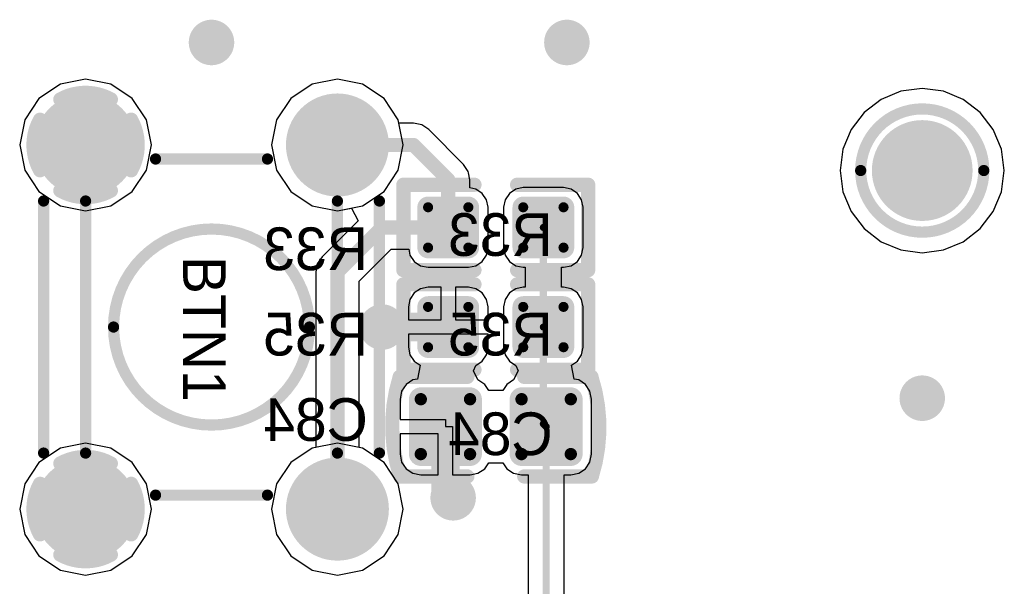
# Model space of a CAD drawing. Header units: millimetres. Extents: x 1.4 to 10.4, y 0 to 10.9.
# Tile 36 of 177: x 3.365 to 4.058, y 4.193 to 4.591. Entities that reach past the tile are written whole.
import ezdxf

# ---------------------------------------------------------------- set-up
doc = ezdxf.new("R2010")
doc.units = ezdxf.units.MM
doc.header["$MEASUREMENT"] = 0
for name, color, linetype in [('BottomLayer', 5, 'Continuous'), ('BottomOverlay', 54, 'Continuous'), ('BottomPaste', 16, 'Continuous'), ('BottomSolder', 6, 'Continuous'), ('DrillDrawing', 1, 'Continuous'), ('DrillGuide', 244, 'Continuous'), ('InternalPlane1', 76, 'Continuous'), ('InternalPlane2', 16, 'Continuous'), ('Mechanical31', 56, 'Continuous'), ('Mechanical32', 56, 'Continuous'), ('MultiLayer', 9, 'Continuous'), ('TopLayer', 1, 'Continuous'), ('TopOverlay', 2, 'Continuous'), ('TopSolder', 216, 'Continuous')]:
    doc.layers.add(name, color=color, linetype=linetype)

msp = doc.modelspace()

# ---------------------------------------------------------------- linework, layer by layer
at = {"layer": 'BottomLayer'}
for p, q in [((3.39368, 4.54578), (3.37864, 4.53573)), ((3.41142, 4.54931), (3.39368, 4.54578)), ((3.42916, 4.54578), (3.41142, 4.54931)), ((3.4442, 4.53573), (3.42916, 4.54578)), ((3.57084, 4.54578), (3.5558, 4.53573)), ((3.58858, 4.54931), (3.57084, 4.54578)), ((3.60632, 4.54578), (3.58858, 4.54931)), ((3.62136, 4.53573), (3.60632, 4.54578)), ((3.37864, 4.53573), (3.36859, 4.52069)), ((3.45424, 4.52069), (3.4442, 4.53573)), ((3.5558, 4.53573), (3.54576, 4.52069)), ((3.63141, 4.52069), (3.62136, 4.53573)), ((3.36859, 4.52069), (3.36506, 4.50295)), ((3.45777, 4.50295), (3.45424, 4.52069)), ((3.54576, 4.52069), (3.54223, 4.50295)), ((3.6319, 4.51825), (3.63141, 4.52069)), ((3.64205, 4.51825), (3.6319, 4.51825)), ((3.6479, 4.51708), (3.64205, 4.51825)), ((3.65286, 4.51377), (3.6479, 4.51708)), ((3.67735, 4.48928), (3.65286, 4.51377)), ((3.36506, 4.50295), (3.36859, 4.48521)), ((3.45424, 4.48521), (3.45777, 4.50295)), ((3.54223, 4.50295), (3.54576, 4.48521)), ((3.68067, 4.48432), (3.67735, 4.48928)), ((3.36859, 4.48521), (3.37864, 4.47017)), ((3.4442, 4.47017), (3.45424, 4.48521)), ((3.54576, 4.48521), (3.5558, 4.47017)), ((3.68086, 4.48335), (3.68067, 4.48432)), ((3.68183, 4.47846), (3.68086, 4.48335)), ((3.68183, 4.47276), (3.68183, 4.47846)), ((3.37864, 4.47017), (3.39368, 4.46013)), ((3.42916, 4.46013), (3.4442, 4.47017)), ((3.5558, 4.47017), (3.57084, 4.46013)), ((3.68599, 4.47193), (3.68183, 4.47276)), ((3.69047, 4.46894), (3.68599, 4.47193)), ((3.69347, 4.46446), (3.69047, 4.46894)), ((3.70953, 4.46894), (3.70653, 4.46446)), ((3.71401, 4.47193), (3.70953, 4.46894)), ((3.71929, 4.47298), (3.71401, 4.47193)), ((3.74764, 4.47298), (3.71929, 4.47298)), ((3.75292, 4.47193), (3.74764, 4.47298)), ((3.7574, 4.46894), (3.75292, 4.47193)), ((3.7604, 4.46446), (3.7574, 4.46894)), ((3.69452, 4.45917), (3.69347, 4.46446)), ((3.70653, 4.46446), (3.70548, 4.45917)), ((3.76145, 4.45917), (3.7604, 4.46446)), ((3.39368, 4.46013), (3.41142, 4.4566)), ((3.41142, 4.4566), (3.42916, 4.46013)), ((3.57084, 4.46013), (3.58858, 4.4566)), ((3.58858, 4.4566), (3.59839, 4.45855)), ((3.59839, 4.45855), (3.6031, 4.44973)), ((3.69452, 4.43083), (3.69452, 4.45917)), ((3.70548, 4.45917), (3.70548, 4.43083)), ((3.76145, 4.43083), (3.76145, 4.45917)), ((3.6031, 4.44973), (3.57777, 4.4244)), ((3.60388, 4.40725), (3.62633, 4.42971)), ((3.62633, 4.42971), (3.63878, 4.42971)), ((3.63878, 4.42971), (3.6396, 4.42554)), ((3.69347, 4.42554), (3.69452, 4.43083)), ((3.70548, 4.43083), (3.70653, 4.42554)), ((3.7604, 4.42554), (3.76145, 4.43083)), ((3.57445, 4.41944), (3.57329, 4.41358)), ((3.57777, 4.4244), (3.57445, 4.41944)), ((3.6396, 4.42554), (3.6426, 4.42106)), ((3.6426, 4.42106), (3.64708, 4.41807)), ((3.68599, 4.41807), (3.69047, 4.42106)), ((3.69047, 4.42106), (3.69347, 4.42554)), ((3.70653, 4.42554), (3.70953, 4.42106)), ((3.70953, 4.42106), (3.71401, 4.41807)), ((3.75292, 4.41807), (3.7574, 4.42106)), ((3.7574, 4.42106), (3.7604, 4.42554)), ((3.57329, 4.41358), (3.57329, 4.29036)), ((3.64708, 4.41807), (3.65236, 4.41702)), ((3.65236, 4.41702), (3.68071, 4.41702)), ((3.68071, 4.41702), (3.68599, 4.41807)), ((3.71401, 4.41807), (3.71929, 4.41702)), ((3.71929, 4.41702), (3.72072, 4.41702)), ((3.72072, 4.41702), (3.72072, 4.40298)), ((3.74621, 4.40298), (3.74621, 4.41702)), ((3.74621, 4.41702), (3.74764, 4.41702)), ((3.74764, 4.41702), (3.75292, 4.41807)), ((3.60388, 4.29036), (3.60388, 4.40725)), ((3.6426, 4.39894), (3.6396, 4.39446)), ((3.64708, 4.40193), (3.6426, 4.39894)), ((3.65236, 4.40298), (3.64708, 4.40193)), ((3.66154, 4.40298), (3.65236, 4.40298)), ((3.66154, 4.38), (3.66154, 4.40298)), ((3.68071, 4.40298), (3.67154, 4.40298)), ((3.67154, 4.40298), (3.67154, 4.38)), ((3.68599, 4.40193), (3.68071, 4.40298)), ((3.69047, 4.39894), (3.68599, 4.40193)), ((3.69347, 4.39446), (3.69047, 4.39894)), ((3.70953, 4.39894), (3.70653, 4.39446)), ((3.71401, 4.40193), (3.70953, 4.39894)), ((3.71929, 4.40298), (3.71401, 4.40193)), ((3.72072, 4.40298), (3.71929, 4.40298)), ((3.74764, 4.40298), (3.74621, 4.40298)), ((3.75292, 4.40193), (3.74764, 4.40298)), ((3.7574, 4.39894), (3.75292, 4.40193)), ((3.7604, 4.39446), (3.7574, 4.39894)), ((3.6396, 4.39446), (3.63855, 4.38917)), ((3.69452, 4.38917), (3.69347, 4.39446)), ((3.70653, 4.39446), (3.70548, 4.38917)), ((3.76145, 4.38917), (3.7604, 4.39446)), ((3.63855, 4.38917), (3.63855, 4.38)), ((3.69452, 4.38), (3.69452, 4.38917)), ((3.70548, 4.38917), (3.70548, 4.36083)), ((3.76145, 4.36083), (3.76145, 4.38917)), ((3.63855, 4.38), (3.66154, 4.38)), ((3.67154, 4.38), (3.69452, 4.38)), ((3.69452, 4.37), (3.63855, 4.37)), ((3.63855, 4.37), (3.63855, 4.36083)), ((3.69452, 4.36083), (3.69452, 4.37)), ((3.63855, 4.36083), (3.6396, 4.35554)), ((3.69347, 4.35554), (3.69452, 4.36083)), ((3.70548, 4.36083), (3.70653, 4.35554)), ((3.7604, 4.35554), (3.76145, 4.36083)), ((3.6396, 4.35554), (3.6426, 4.35106)), ((3.6426, 4.35106), (3.64682, 4.34824)), ((3.68599, 4.34807), (3.69047, 4.35106)), ((3.69047, 4.35106), (3.69347, 4.35554)), ((3.70653, 4.35554), (3.70953, 4.35106)), ((3.70953, 4.35106), (3.71401, 4.34807)), ((3.75318, 4.34824), (3.7574, 4.35106)), ((3.7574, 4.35106), (3.7604, 4.35554)), ((3.64682, 4.34824), (3.64487, 4.33843)), ((3.68422, 4.34411), (3.68599, 4.34807)), ((3.68748, 4.33779), (3.68422, 4.34411)), ((3.71578, 4.34411), (3.71252, 4.33779)), ((3.71401, 4.34807), (3.71578, 4.34411)), ((3.75513, 4.33843), (3.75318, 4.34824)), ((3.64165, 4.33779), (3.63691, 4.33462)), ((3.64487, 4.33843), (3.64165, 4.33779)), ((3.69222, 4.33462), (3.68748, 4.33779)), ((3.71252, 4.33779), (3.70778, 4.33462)), ((3.75835, 4.33779), (3.75513, 4.33843)), ((3.76309, 4.33462), (3.75835, 4.33779)), ((3.63374, 4.32988), (3.63263, 4.32429)), ((3.63691, 4.33462), (3.63374, 4.32988)), ((3.695, 4.33047), (3.69222, 4.33462)), ((3.705, 4.33047), (3.695, 4.33047)), ((3.70778, 4.33462), (3.705, 4.33047)), ((3.76626, 4.32988), (3.76309, 4.33462)), ((3.76737, 4.32429), (3.76626, 4.32988)), ((3.63263, 4.32429), (3.63263, 4.31)), ((3.76737, 4.28571), (3.76737, 4.32429)), ((3.63263, 4.31), (3.66457, 4.31)), ((3.66457, 4.31), (3.66457, 4.305)), ((3.66457, 4.305), (3.66957, 4.305)), ((3.66957, 4.305), (3.66957, 4.2711)), ((3.65957, 4.3), (3.63263, 4.3)), ((3.63263, 4.3), (3.63263, 4.28571)), ((3.65957, 4.2711), (3.65957, 4.3)), ((3.39368, 4.28987), (3.37864, 4.27983)), ((3.41142, 4.2934), (3.39368, 4.28987)), ((3.42916, 4.28987), (3.41142, 4.2934)), ((3.4442, 4.27983), (3.42916, 4.28987)), ((3.57084, 4.28987), (3.5558, 4.27983)), ((3.57329, 4.29036), (3.57084, 4.28987)), ((3.60632, 4.28987), (3.60388, 4.29036)), ((3.62136, 4.27983), (3.60632, 4.28987)), ((3.63263, 4.28571), (3.63374, 4.28012)), ((3.76626, 4.28012), (3.76737, 4.28571)), ((3.37864, 4.27983), (3.36859, 4.26479)), ((3.45424, 4.26479), (3.4442, 4.27983)), ((3.5558, 4.27983), (3.54576, 4.26479)), ((3.63141, 4.26479), (3.62136, 4.27983)), ((3.63374, 4.28012), (3.63691, 4.27538)), ((3.63691, 4.27538), (3.64165, 4.27221)), ((3.68748, 4.27221), (3.69222, 4.27538)), ((3.69222, 4.27538), (3.695, 4.27953)), ((3.695, 4.27953), (3.705, 4.27953)), ((3.705, 4.27953), (3.70778, 4.27538)), ((3.70778, 4.27538), (3.71252, 4.27221)), ((3.75835, 4.27221), (3.76309, 4.27538)), ((3.76309, 4.27538), (3.76626, 4.28012)), ((3.64165, 4.27221), (3.64724, 4.2711)), ((3.64724, 4.2711), (3.65957, 4.2711)), ((3.66957, 4.2711), (3.68189, 4.2711)), ((3.68189, 4.2711), (3.68748, 4.27221)), ((3.71252, 4.27221), (3.71811, 4.2711)), ((3.71811, 4.2711), (3.72269, 4.2711)), ((3.72269, 4.2711), (3.72269, 4.13957)), ((3.74818, 4.14485), (3.74818, 4.2711)), ((3.74818, 4.2711), (3.75276, 4.2711)), ((3.75276, 4.2711), (3.75835, 4.27221)), ((3.36859, 4.26479), (3.36506, 4.24705)), ((3.45777, 4.24705), (3.45424, 4.26479)), ((3.54576, 4.26479), (3.54223, 4.24705)), ((3.63494, 4.24705), (3.63141, 4.26479)), ((3.36506, 4.24705), (3.36859, 4.22931)), ((3.45424, 4.22931), (3.45777, 4.24705)), ((3.54223, 4.24705), (3.54576, 4.22931)), ((3.63141, 4.22931), (3.63494, 4.24705)), ((3.36859, 4.22931), (3.37864, 4.21427)), ((3.4442, 4.21427), (3.45424, 4.22931)), ((3.54576, 4.22931), (3.5558, 4.21427)), ((3.62136, 4.21427), (3.63141, 4.22931)), ((3.37864, 4.21427), (3.39368, 4.20422)), ((3.42916, 4.20422), (3.4442, 4.21427)), ((3.5558, 4.21427), (3.57084, 4.20422)), ((3.60632, 4.20422), (3.62136, 4.21427)), ((3.39368, 4.20422), (3.41142, 4.20069)), ((3.41142, 4.20069), (3.42916, 4.20422)), ((3.57084, 4.20422), (3.58858, 4.20069)), ((3.58858, 4.20069), (3.60632, 4.20422))]:
    msp.add_line(p, q, dxfattribs=at)
for points, const_width in [([(3.494, 4.575, 1), (3.506, 4.575, 1)], 0.012), ([(3.744, 4.575, 1), (3.756, 4.575, 1)], 0.012), ([(3.39468, 4.50295, 1), (3.42815, 4.50295, 1)], 0.03346), ([(3.57185, 4.50295, 1), (3.60532, 4.50295, 1)], 0.03346), ([(3.58608, 4.50295, 1), (3.59108, 4.50295, 1)], 0.005), ([(3.63955, 4.50295, 1), (3.64455, 4.50295, 1)], 0.005), ([(3.63955, 4.50295, 1), (3.64455, 4.50295, 1)], 0.005), ([(3.66404, 4.47846, 1), (3.66904, 4.47846, 1)], 0.005), ([(3.66404, 4.47846, 1), (3.66904, 4.47846, 1)], 0.005), ([(3.65059, 4.45917, 1), (3.65413, 4.45917, 1)], 0.00354), ([(3.67894, 4.45917, 1), (3.68248, 4.45917, 1)], 0.00354), ([(3.71752, 4.45917, 1), (3.72106, 4.45917, 1)], 0.00354), ([(3.74587, 4.45917, 1), (3.74941, 4.45917, 1)], 0.00354), ([(3.6175, 4.445, 1), (3.6225, 4.445, 1)], 0.005), ([(3.6175, 4.445, 1), (3.6225, 4.445, 1)], 0.005), ([(3.66404, 4.445, 1), (3.66904, 4.445, 1)], 0.005), ([(3.66404, 4.445, 1), (3.66904, 4.445, 1)], 0.005), ([(3.73221, 4.445, 1), (3.73471, 4.445, 1)], 0.0025), ([(3.65059, 4.43083, 1), (3.65413, 4.43083, 1)], 0.00354), ([(3.67894, 4.43083, 1), (3.68248, 4.43083, 1)], 0.00354), ([(3.71752, 4.43083, 1), (3.72106, 4.43083, 1)], 0.00354), ([(3.74587, 4.43083, 1), (3.74941, 4.43083, 1)], 0.00354), ([(3.58608, 4.41358, 1), (3.59108, 4.41358, 1)], 0.005), ([(3.58608, 4.41358, 1), (3.59108, 4.41358, 1)], 0.005), ([(3.65059, 4.38917, 1), (3.65413, 4.38917, 1)], 0.00354), ([(3.67894, 4.38917, 1), (3.68248, 4.38917, 1)], 0.00354), ([(3.71752, 4.38917, 1), (3.72106, 4.38917, 1)], 0.00354), ([(3.74587, 4.38917, 1), (3.74941, 4.38917, 1)], 0.00354), ([(3.614, 4.375, 1), (3.626, 4.375, 1)], 0.012), ([(3.615, 4.375, 1), (3.625, 4.375, 1)], 0.01), ([(3.66154, 4.375, 1), (3.67154, 4.375, 1)], 0.01), ([(3.73221, 4.375, 1), (3.73471, 4.375, 1)], 0.0025), ([(3.73221, 4.375, 1), (3.73471, 4.375, 1)], 0.0025), ([(3.65059, 4.36083, 1), (3.65413, 4.36083, 1)], 0.00354), ([(3.67894, 4.36083, 1), (3.68248, 4.36083, 1)], 0.00354), ([(3.71752, 4.36083, 1), (3.72106, 4.36083, 1)], 0.00354), ([(3.74587, 4.36083, 1), (3.74941, 4.36083, 1)], 0.00354), ([(3.994, 4.325, 1), (4.006, 4.325, 1)], 0.012), ([(3.64508, 4.32429, 1), (3.64941, 4.32429, 1)], 0.00433), ([(3.67972, 4.32429, 1), (3.68405, 4.32429, 1)], 0.00433), ([(3.71594, 4.32429, 1), (3.72028, 4.32429, 1)], 0.00433), ([(3.75059, 4.32429, 1), (3.75492, 4.32429, 1)], 0.00433), ([(3.65957, 4.305, 1), (3.66957, 4.305, 1)], 0.01), ([(3.73221, 4.30697, 1), (3.73471, 4.30697, 1)], 0.0025), ([(3.73221, 4.30697, 1), (3.73471, 4.30697, 1)], 0.0025), ([(3.73418, 4.305, 1), (3.73668, 4.305, 1)], 0.0025), ([(3.73418, 4.305, 1), (3.73668, 4.305, 1)], 0.0025), ([(3.64508, 4.28571, 1), (3.64941, 4.28571, 1)], 0.00433), ([(3.67972, 4.28571, 1), (3.68405, 4.28571, 1)], 0.00433), ([(3.71594, 4.28571, 1), (3.72028, 4.28571, 1)], 0.00433), ([(3.75059, 4.28571, 1), (3.75492, 4.28571, 1)], 0.00433), ([(3.39468, 4.24705, 1), (3.42815, 4.24705, 1)], 0.03346), ([(3.57185, 4.24705, 1), (3.60532, 4.24705, 1)], 0.03346), ([(3.65957, 4.26043, 1), (3.66957, 4.26043, 1)], 0.01), ([(3.65957, 4.26043, 1), (3.66957, 4.26043, 1)], 0.01), ([(3.664, 4.255, 1), (3.676, 4.255, 1)], 0.012), ([(3.665, 4.255, 1), (3.675, 4.255, 1)], 0.01), ([(3.58608, 4.24705, 1), (3.59108, 4.24705, 1)], 0.005)]:
    msp.add_lwpolyline(points, format="xyb", close=True, dxfattribs=dict(at, const_width=const_width))
for points, const_width in [([(3.58858, 4.50295), (3.64205, 4.50295)], 0.01), ([(3.64205, 4.50295), (3.66654, 4.47846)], 0.01), ([(3.66654, 4.445), (3.66654, 4.47846)], 0.01), ([(3.58858, 4.41358), (3.62, 4.445)], 0.01), ([(3.62, 4.445), (3.66654, 4.445)], 0.01), ([(3.73346, 4.375), (3.73346, 4.445)], 0.005), ([(3.58858, 4.24705), (3.58858, 4.41358)], 0.01), ([(3.62, 4.375), (3.66654, 4.375)], 0.02), ([(3.73346, 4.30697), (3.73346, 4.375)], 0.005), ([(3.66457, 4.26043), (3.66457, 4.305)], 0.02), ([(3.73346, 4.30697), (3.73543, 4.305)], 0.005), ([(3.73543, 4.13957), (3.73543, 4.305)], 0.005), ([(3.66457, 4.26043), (3.67, 4.255)], 0.02)]:
    msp.add_lwpolyline(points, dxfattribs=dict(at, const_width=const_width))
for points in [[(3.65236, 4.42728), (3.68071, 4.42728), (3.65236, 4.46272), (3.68071, 4.46272)], [(3.71929, 4.42728), (3.74764, 4.42728), (3.71929, 4.46272), (3.74764, 4.46272)], [(3.64882, 4.43083), (3.68425, 4.43083), (3.64882, 4.45917), (3.68425, 4.45917)], [(3.71575, 4.43083), (3.75118, 4.43083), (3.71575, 4.45917), (3.75118, 4.45917)], [(3.65236, 4.35728), (3.68071, 4.35728), (3.65236, 4.39272), (3.68071, 4.39272)], [(3.71929, 4.35728), (3.74764, 4.35728), (3.71929, 4.39272), (3.74764, 4.39272)], [(3.64882, 4.36083), (3.68425, 4.36083), (3.64882, 4.38917), (3.68425, 4.38917)], [(3.71575, 4.36083), (3.75118, 4.36083), (3.71575, 4.38917), (3.75118, 4.38917)], [(3.68622, 4.32429), (3.64291, 4.32429), (3.68622, 4.28571), (3.64291, 4.28571)], [(3.68189, 4.32862), (3.64724, 4.32862), (3.68189, 4.28138), (3.64724, 4.28138)], [(3.75709, 4.32429), (3.71378, 4.32429), (3.75709, 4.28571), (3.71378, 4.28571)], [(3.75276, 4.32862), (3.71811, 4.32862), (3.75276, 4.28138), (3.71811, 4.28138)]]:
    msp.add_solid(points, dxfattribs=at)
at = {"layer": 'BottomOverlay', "const_width": 0.01}
for points in [[(3.635, 4.415), (3.635, 4.475)], [(3.635, 4.475), (3.685, 4.475)], [(3.715, 4.475), (3.765, 4.475)], [(3.765, 4.415), (3.765, 4.475)], [(3.635, 4.415), (3.685, 4.415)], [(3.715, 4.415), (3.765, 4.415)], [(3.635, 4.345), (3.635, 4.405)], [(3.635, 4.405), (3.685, 4.405)], [(3.715, 4.405), (3.765, 4.405)], [(3.765, 4.345), (3.765, 4.405)], [(3.63239, 4.34), (3.68, 4.34)], [(3.635, 4.345), (3.685, 4.345)], [(3.715, 4.345), (3.765, 4.345)], [(3.72, 4.34), (3.76733, 4.34)], [(3.63267, 4.27), (3.68, 4.27)], [(3.72, 4.27), (3.7676, 4.27)]]:
    msp.add_lwpolyline(points, dxfattribs=at)
at = {"layer": 'BottomOverlay', "const_width": 0.005}
for points in [[(3.6325, 4.475, 1), (3.6375, 4.475, 1)], [(3.6325, 4.475, 1), (3.6375, 4.475, 1)], [(3.6825, 4.475, 1), (3.6875, 4.475, 1)], [(3.7125, 4.475, 1), (3.7175, 4.475, 1)], [(3.7625, 4.475, 1), (3.7675, 4.475, 1)], [(3.7625, 4.475, 1), (3.7675, 4.475, 1)], [(3.6325, 4.415, 1), (3.6375, 4.415, 1)], [(3.6325, 4.415, 1), (3.6375, 4.415, 1)], [(3.6825, 4.415, 1), (3.6875, 4.415, 1)], [(3.7125, 4.415, 1), (3.7175, 4.415, 1)], [(3.7625, 4.415, 1), (3.7675, 4.415, 1)], [(3.7625, 4.415, 1), (3.7675, 4.415, 1)], [(3.6325, 4.405, 1), (3.6375, 4.405, 1)], [(3.6325, 4.405, 1), (3.6375, 4.405, 1)], [(3.6825, 4.405, 1), (3.6875, 4.405, 1)], [(3.7125, 4.405, 1), (3.7175, 4.405, 1)], [(3.7625, 4.405, 1), (3.7675, 4.405, 1)], [(3.7625, 4.405, 1), (3.7675, 4.405, 1)], [(3.62989, 4.34, 1), (3.63489, 4.34, 1)], [(3.62989, 4.33985, 1), (3.63489, 4.33985, 1)], [(3.6325, 4.345, 1), (3.6375, 4.345, 1)], [(3.6325, 4.345, 1), (3.6375, 4.345, 1)], [(3.6775, 4.34, 1), (3.6825, 4.34, 1)], [(3.6825, 4.345, 1), (3.6875, 4.345, 1)], [(3.7125, 4.345, 1), (3.7175, 4.345, 1)], [(3.7175, 4.34, 1), (3.7225, 4.34, 1)], [(3.7625, 4.345, 1), (3.7675, 4.345, 1)], [(3.7625, 4.345, 1), (3.7675, 4.345, 1)], [(3.76483, 4.34, 1), (3.76983, 4.34, 1)], [(3.76483, 4.33976, 1), (3.76983, 4.33976, 1)], [(3.63017, 4.27024, 1), (3.63517, 4.27024, 1)], [(3.63017, 4.27, 1), (3.63517, 4.27, 1)], [(3.6775, 4.27, 1), (3.6825, 4.27, 1)], [(3.7175, 4.27, 1), (3.7225, 4.27, 1)], [(3.7651, 4.27015, 1), (3.7701, 4.27015, 1)], [(3.7651, 4.27, 1), (3.7701, 4.27, 1)]]:
    msp.add_lwpolyline(points, format="xyb", close=True, dxfattribs=at)
at = {"layer": 'BottomOverlay', "const_width": 0.01}
for points in [[(3.63267, 4.27024, -0.154963), (3.63239, 4.33985)], [(3.76733, 4.33976, -0.154963), (3.7676, 4.27015)]]:
    msp.add_lwpolyline(points, format="xyb", dxfattribs=at)
at = {"layer": 'BottomPaste'}
for points, const_width in [([(3.65059, 4.45917, 1), (3.65413, 4.45917, 1)], 0.00354), ([(3.67894, 4.45917, 1), (3.68248, 4.45917, 1)], 0.00354), ([(3.71752, 4.45917, 1), (3.72106, 4.45917, 1)], 0.00354), ([(3.74587, 4.45917, 1), (3.74941, 4.45917, 1)], 0.00354), ([(3.65059, 4.43083, 1), (3.65413, 4.43083, 1)], 0.00354), ([(3.67894, 4.43083, 1), (3.68248, 4.43083, 1)], 0.00354), ([(3.71752, 4.43083, 1), (3.72106, 4.43083, 1)], 0.00354), ([(3.74587, 4.43083, 1), (3.74941, 4.43083, 1)], 0.00354), ([(3.65059, 4.38917, 1), (3.65413, 4.38917, 1)], 0.00354), ([(3.67894, 4.38917, 1), (3.68248, 4.38917, 1)], 0.00354), ([(3.71752, 4.38917, 1), (3.72106, 4.38917, 1)], 0.00354), ([(3.74587, 4.38917, 1), (3.74941, 4.38917, 1)], 0.00354), ([(3.65059, 4.36083, 1), (3.65413, 4.36083, 1)], 0.00354), ([(3.67894, 4.36083, 1), (3.68248, 4.36083, 1)], 0.00354), ([(3.71752, 4.36083, 1), (3.72106, 4.36083, 1)], 0.00354), ([(3.74587, 4.36083, 1), (3.74941, 4.36083, 1)], 0.00354), ([(3.64508, 4.32429, 1), (3.64941, 4.32429, 1)], 0.00433), ([(3.67972, 4.32429, 1), (3.68405, 4.32429, 1)], 0.00433), ([(3.71594, 4.32429, 1), (3.72028, 4.32429, 1)], 0.00433), ([(3.75059, 4.32429, 1), (3.75492, 4.32429, 1)], 0.00433), ([(3.64508, 4.28571, 1), (3.64941, 4.28571, 1)], 0.00433), ([(3.67972, 4.28571, 1), (3.68405, 4.28571, 1)], 0.00433), ([(3.71594, 4.28571, 1), (3.72028, 4.28571, 1)], 0.00433), ([(3.75059, 4.28571, 1), (3.75492, 4.28571, 1)], 0.00433)]:
    msp.add_lwpolyline(points, format="xyb", close=True, dxfattribs=dict(at, const_width=const_width))
for points in [[(3.65236, 4.42728), (3.68071, 4.42728), (3.65236, 4.46272), (3.68071, 4.46272)], [(3.71929, 4.42728), (3.74764, 4.42728), (3.71929, 4.46272), (3.74764, 4.46272)], [(3.64882, 4.43083), (3.68425, 4.43083), (3.64882, 4.45917), (3.68425, 4.45917)], [(3.71575, 4.43083), (3.75118, 4.43083), (3.71575, 4.45917), (3.75118, 4.45917)], [(3.65236, 4.35728), (3.68071, 4.35728), (3.65236, 4.39272), (3.68071, 4.39272)], [(3.71929, 4.35728), (3.74764, 4.35728), (3.71929, 4.39272), (3.74764, 4.39272)], [(3.64882, 4.36083), (3.68425, 4.36083), (3.64882, 4.38917), (3.68425, 4.38917)], [(3.71575, 4.36083), (3.75118, 4.36083), (3.71575, 4.38917), (3.75118, 4.38917)], [(3.68622, 4.32429), (3.64291, 4.32429), (3.68622, 4.28571), (3.64291, 4.28571)], [(3.68189, 4.32862), (3.64724, 4.32862), (3.68189, 4.28138), (3.64724, 4.28138)], [(3.75709, 4.32429), (3.71378, 4.32429), (3.75709, 4.28571), (3.71378, 4.28571)], [(3.75276, 4.32862), (3.71811, 4.32862), (3.75276, 4.28138), (3.71811, 4.28138)]]:
    msp.add_solid(points, dxfattribs=at)
at = {"layer": 'BottomSolder'}
for points, const_width in [([(3.39331, 4.50295, 1), (3.42953, 4.50295, 1)], 0.03622), ([(3.57047, 4.50295, 1), (3.60669, 4.50295, 1)], 0.03622), ([(3.64859, 4.45917, 1), (3.65613, 4.45917, 1)], 0.00754), ([(3.67694, 4.45917, 1), (3.68448, 4.45917, 1)], 0.00754), ([(3.71552, 4.45917, 1), (3.72306, 4.45917, 1)], 0.00754), ([(3.74387, 4.45917, 1), (3.75141, 4.45917, 1)], 0.00754), ([(3.64859, 4.43083, 1), (3.65613, 4.43083, 1)], 0.00754), ([(3.67694, 4.43083, 1), (3.68448, 4.43083, 1)], 0.00754), ([(3.71552, 4.43083, 1), (3.72306, 4.43083, 1)], 0.00754), ([(3.74387, 4.43083, 1), (3.75141, 4.43083, 1)], 0.00754), ([(3.64859, 4.38917, 1), (3.65613, 4.38917, 1)], 0.00754), ([(3.67694, 4.38917, 1), (3.68448, 4.38917, 1)], 0.00754), ([(3.71552, 4.38917, 1), (3.72306, 4.38917, 1)], 0.00754), ([(3.74387, 4.38917, 1), (3.75141, 4.38917, 1)], 0.00754), ([(3.64859, 4.36083, 1), (3.65613, 4.36083, 1)], 0.00754), ([(3.67694, 4.36083, 1), (3.68448, 4.36083, 1)], 0.00754), ([(3.71552, 4.36083, 1), (3.72306, 4.36083, 1)], 0.00754), ([(3.74387, 4.36083, 1), (3.75141, 4.36083, 1)], 0.00754), ([(3.64308, 4.32429, 1), (3.65141, 4.32429, 1)], 0.00833), ([(3.67772, 4.32429, 1), (3.68605, 4.32429, 1)], 0.00833), ([(3.71394, 4.32429, 1), (3.72228, 4.32429, 1)], 0.00833), ([(3.74859, 4.32429, 1), (3.75692, 4.32429, 1)], 0.00833), ([(3.64308, 4.28571, 1), (3.65141, 4.28571, 1)], 0.00833), ([(3.67772, 4.28571, 1), (3.68605, 4.28571, 1)], 0.00833), ([(3.71394, 4.28571, 1), (3.72228, 4.28571, 1)], 0.00833), ([(3.74859, 4.28571, 1), (3.75692, 4.28571, 1)], 0.00833), ([(3.39331, 4.24705, 1), (3.42953, 4.24705, 1)], 0.03622), ([(3.57047, 4.24705, 1), (3.60669, 4.24705, 1)], 0.03622)]:
    msp.add_lwpolyline(points, format="xyb", close=True, dxfattribs=dict(at, const_width=const_width))
for points in [[(3.65236, 4.42328), (3.68071, 4.42328), (3.65236, 4.46672), (3.68071, 4.46672)], [(3.71929, 4.42328), (3.74764, 4.42328), (3.71929, 4.46672), (3.74764, 4.46672)], [(3.64482, 4.43083), (3.68825, 4.43083), (3.64482, 4.45917), (3.68825, 4.45917)], [(3.71175, 4.43083), (3.75518, 4.43083), (3.71175, 4.45917), (3.75518, 4.45917)], [(3.65236, 4.35328), (3.68071, 4.35328), (3.65236, 4.39672), (3.68071, 4.39672)], [(3.71929, 4.35328), (3.74764, 4.35328), (3.71929, 4.39672), (3.74764, 4.39672)], [(3.64482, 4.36083), (3.68825, 4.36083), (3.64482, 4.38917), (3.68825, 4.38917)], [(3.71175, 4.36083), (3.75518, 4.36083), (3.71175, 4.38917), (3.75518, 4.38917)], [(3.68189, 4.33262), (3.64724, 4.33262), (3.68189, 4.27738), (3.64724, 4.27738)], [(3.75276, 4.33262), (3.71811, 4.33262), (3.75276, 4.27738), (3.71811, 4.27738)], [(3.69022, 4.32429), (3.63891, 4.32429), (3.69022, 4.28571), (3.63891, 4.28571)], [(3.76109, 4.32429), (3.70978, 4.32429), (3.76109, 4.28571), (3.70978, 4.28571)]]:
    msp.add_solid(points, dxfattribs=at)
at = {"layer": 'DrillDrawing', "const_width": 0.006}
for points in [[(3.497, 4.575, 1), (3.503, 4.575, 1)], [(3.747, 4.575, 1), (3.753, 4.575, 1)], [(3.617, 4.375, 1), (3.623, 4.375, 1)], [(3.997, 4.325, 1), (4.003, 4.325, 1)], [(3.667, 4.255, 1), (3.673, 4.255, 1)]]:
    msp.add_lwpolyline(points, format="xyb", close=True, dxfattribs=at)
at = {"layer": 'DrillGuide', "const_width": 0.006}
for points in [[(3.497, 4.575, 1), (3.503, 4.575, 1)], [(3.747, 4.575, 1), (3.753, 4.575, 1)], [(3.617, 4.375, 1), (3.623, 4.375, 1)], [(3.997, 4.325, 1), (4.003, 4.325, 1)], [(3.667, 4.255, 1), (3.673, 4.255, 1)]]:
    msp.add_lwpolyline(points, format="xyb", close=True, dxfattribs=at)
at = {"layer": 'InternalPlane1', "const_width": 0.03165}
for points in [[(3.39559, 4.50295, 1), (3.42724, 4.50295, 1)], [(3.57276, 4.50295, 1), (3.60441, 4.50295, 1)], [(3.39559, 4.24705, 1), (3.42724, 4.24705, 1)], [(3.57276, 4.24705, 1), (3.60441, 4.24705, 1)]]:
    msp.add_lwpolyline(points, format="xyb", close=True, dxfattribs=at)
at = {"layer": 'InternalPlane2'}
for points, const_width in [([(3.492, 4.575, 1), (3.508, 4.575, 1)], 0.016), ([(3.742, 4.575, 1), (3.758, 4.575, 1)], 0.016), ([(3.39115, 4.53501, 1), (3.39615, 4.53501, 1)], 0.005), ([(3.42669, 4.53501, 1), (3.43169, 4.53501, 1)], 0.005), ([(3.57276, 4.50295, 1), (3.60441, 4.50295, 1)], 0.03165), ([(3.37686, 4.52072, 1), (3.38186, 4.52072, 1)], 0.005), ([(3.44098, 4.52072, 1), (3.44598, 4.52072, 1)], 0.005), ([(3.37686, 4.48518, 1), (3.38186, 4.48518, 1)], 0.005), ([(3.44098, 4.48518, 1), (3.44598, 4.48518, 1)], 0.005), ([(3.39115, 4.47089, 1), (3.39615, 4.47089, 1)], 0.005), ([(3.42669, 4.47089, 1), (3.43169, 4.47089, 1)], 0.005), ([(3.612, 4.375, 1), (3.628, 4.375, 1)], 0.016), ([(3.992, 4.325, 1), (4.008, 4.325, 1)], 0.016), ([(3.39115, 4.27911, 1), (3.39615, 4.27911, 1)], 0.005), ([(3.42669, 4.27911, 1), (3.43169, 4.27911, 1)], 0.005), ([(3.57276, 4.24705, 1), (3.60441, 4.24705, 1)], 0.03165), ([(3.37686, 4.26482, 1), (3.38186, 4.26482, 1)], 0.005), ([(3.44098, 4.26482, 1), (3.44598, 4.26482, 1)], 0.005), ([(3.662, 4.255, 1), (3.678, 4.255, 1)], 0.016), ([(3.37686, 4.22928, 1), (3.38186, 4.22928, 1)], 0.005), ([(3.44098, 4.22928, 1), (3.44598, 4.22928, 1)], 0.005), ([(3.39115, 4.21499, 1), (3.39615, 4.21499, 1)], 0.005), ([(3.42669, 4.21499, 1), (3.43169, 4.21499, 1)], 0.005)]:
    msp.add_lwpolyline(points, format="xyb", close=True, dxfattribs=dict(at, const_width=const_width))
at = {"layer": 'InternalPlane2', "const_width": 0.01}
for points in [[(3.39365, 4.53501, -0.258618), (3.42919, 4.53501)], [(3.37936, 4.48518, -0.258618), (3.37936, 4.52072)], [(3.44348, 4.52072, -0.258618), (3.44348, 4.48518)], [(3.42919, 4.47089, -0.258618), (3.39365, 4.47089)], [(3.39365, 4.27911, -0.258618), (3.42919, 4.27911)], [(3.37936, 4.22928, -0.258618), (3.37936, 4.26482)], [(3.44348, 4.26482, -0.258618), (3.44348, 4.22928)], [(3.42919, 4.21499, -0.258618), (3.39365, 4.21499)]]:
    msp.add_lwpolyline(points, format="xyb", dxfattribs=at)
at = {"layer": 'MultiLayer', "const_width": 0.012}
for points in [[(3.494, 4.575, 1), (3.506, 4.575, 1)], [(3.744, 4.575, 1), (3.756, 4.575, 1)], [(3.614, 4.375, 1), (3.626, 4.375, 1)], [(3.994, 4.325, 1), (4.006, 4.325, 1)], [(3.664, 4.255, 1), (3.676, 4.255, 1)]]:
    msp.add_lwpolyline(points, format="xyb", close=True, dxfattribs=at)
at = {"layer": 'TopLayer'}
for p, q in [((3.39368, 4.54578), (3.37864, 4.53573)), ((3.41142, 4.54931), (3.39368, 4.54578)), ((3.42916, 4.54578), (3.41142, 4.54931)), ((3.4442, 4.53573), (3.42916, 4.54578)), ((3.57084, 4.54578), (3.5558, 4.53573)), ((3.58858, 4.54931), (3.57084, 4.54578)), ((3.60632, 4.54578), (3.58858, 4.54931)), ((3.62136, 4.53573), (3.60632, 4.54578)), ((3.98506, 4.54077), (3.97113, 4.535)), ((4, 4.54274), (3.98506, 4.54077)), ((4.01494, 4.54077), (4, 4.54274)), ((4.02887, 4.535), (4.01494, 4.54077)), ((3.37864, 4.53573), (3.36859, 4.52069)), ((3.45424, 4.52069), (3.4442, 4.53573)), ((3.5558, 4.53573), (3.54576, 4.52069)), ((3.63141, 4.52069), (3.62136, 4.53573)), ((3.97113, 4.535), (3.95917, 4.52583)), ((4.04083, 4.52583), (4.02887, 4.535)), ((3.95917, 4.52583), (3.95, 4.51387)), ((4.05, 4.51387), (4.04083, 4.52583)), ((3.36859, 4.52069), (3.36506, 4.50295)), ((3.45777, 4.50295), (3.45424, 4.52069)), ((3.54576, 4.52069), (3.54223, 4.50295)), ((3.63494, 4.50295), (3.63141, 4.52069)), ((3.95, 4.51387), (3.94423, 4.49994)), ((4.05577, 4.49994), (4.05, 4.51387)), ((3.36506, 4.50295), (3.36859, 4.48521)), ((3.45424, 4.48521), (3.45777, 4.50295)), ((3.54223, 4.50295), (3.54576, 4.48521)), ((3.63141, 4.48521), (3.63494, 4.50295)), ((3.94423, 4.49994), (3.94226, 4.485)), ((4.05774, 4.485), (4.05577, 4.49994)), ((3.36859, 4.48521), (3.37864, 4.47017)), ((3.4442, 4.47017), (3.45424, 4.48521)), ((3.54576, 4.48521), (3.5558, 4.47017)), ((3.62136, 4.47017), (3.63141, 4.48521)), ((3.94226, 4.485), (3.94423, 4.47006)), ((4.05577, 4.47006), (4.05774, 4.485)), ((3.37864, 4.47017), (3.39368, 4.46013)), ((3.42916, 4.46013), (3.4442, 4.47017)), ((3.5558, 4.47017), (3.57084, 4.46013)), ((3.60632, 4.46013), (3.62136, 4.47017)), ((3.94423, 4.47006), (3.95, 4.45613)), ((4.05, 4.45613), (4.05577, 4.47006)), ((3.39368, 4.46013), (3.41142, 4.4566)), ((3.41142, 4.4566), (3.42916, 4.46013)), ((3.57084, 4.46013), (3.58858, 4.4566)), ((3.58858, 4.4566), (3.60632, 4.46013)), ((3.95, 4.45613), (3.95917, 4.44417)), ((4.04083, 4.44417), (4.05, 4.45613)), ((3.95917, 4.44417), (3.97113, 4.435)), ((4.02887, 4.435), (4.04083, 4.44417)), ((3.97113, 4.435), (3.98506, 4.42923)), ((4.01494, 4.42923), (4.02887, 4.435)), ((3.98506, 4.42923), (4, 4.42726)), ((4, 4.42726), (4.01494, 4.42923)), ((3.39368, 4.28987), (3.37864, 4.27983)), ((3.41142, 4.2934), (3.39368, 4.28987)), ((3.42916, 4.28987), (3.41142, 4.2934)), ((3.4442, 4.27983), (3.42916, 4.28987)), ((3.57084, 4.28987), (3.5558, 4.27983)), ((3.58858, 4.2934), (3.57084, 4.28987)), ((3.60632, 4.28987), (3.58858, 4.2934)), ((3.62136, 4.27983), (3.60632, 4.28987)), ((3.37864, 4.27983), (3.36859, 4.26479)), ((3.45424, 4.26479), (3.4442, 4.27983)), ((3.5558, 4.27983), (3.54576, 4.26479)), ((3.63141, 4.26479), (3.62136, 4.27983)), ((3.36859, 4.26479), (3.36506, 4.24705)), ((3.45777, 4.24705), (3.45424, 4.26479)), ((3.54576, 4.26479), (3.54223, 4.24705)), ((3.63494, 4.24705), (3.63141, 4.26479)), ((3.36506, 4.24705), (3.36859, 4.22931)), ((3.45424, 4.22931), (3.45777, 4.24705)), ((3.54223, 4.24705), (3.54576, 4.22931)), ((3.63141, 4.22931), (3.63494, 4.24705)), ((3.36859, 4.22931), (3.37864, 4.21427)), ((3.4442, 4.21427), (3.45424, 4.22931)), ((3.54576, 4.22931), (3.5558, 4.21427)), ((3.62136, 4.21427), (3.63141, 4.22931)), ((3.37864, 4.21427), (3.39368, 4.20422)), ((3.42916, 4.20422), (3.4442, 4.21427)), ((3.5558, 4.21427), (3.57084, 4.20422)), ((3.60632, 4.20422), (3.62136, 4.21427)), ((3.39368, 4.20422), (3.41142, 4.20069)), ((3.41142, 4.20069), (3.42916, 4.20422)), ((3.57084, 4.20422), (3.58858, 4.20069)), ((3.58858, 4.20069), (3.60632, 4.20422))]:
    msp.add_line(p, q, dxfattribs=at)
for points, const_width in [([(3.494, 4.575, 1), (3.506, 4.575, 1)], 0.012), ([(3.744, 4.575, 1), (3.756, 4.575, 1)], 0.012), ([(3.39468, 4.50295, 1), (3.42815, 4.50295, 1)], 0.03346), ([(3.57185, 4.50295, 1), (3.60532, 4.50295, 1)], 0.03346), ([(4.04331, 4.485, 1), (3.95669, 4.485, 1)], 0.00787), ([(3.99409, 4.485, 1), (4.00591, 4.485, 1)], 0.01181), ([(3.95472, 4.485, 1), (3.95866, 4.485, 1)], 0.00394), ([(4.04134, 4.485, 1), (4.04528, 4.485, 1)], 0.00394), ([(3.614, 4.375, 1), (3.626, 4.375, 1)], 0.012), ([(3.994, 4.325, 1), (4.006, 4.325, 1)], 0.012), ([(3.39468, 4.24705, 1), (3.42815, 4.24705, 1)], 0.03346), ([(3.57185, 4.24705, 1), (3.60532, 4.24705, 1)], 0.03346), ([(3.664, 4.255, 1), (3.676, 4.255, 1)], 0.012)]:
    msp.add_lwpolyline(points, format="xyb", close=True, dxfattribs=dict(at, const_width=const_width))
at = {"layer": 'TopOverlay', "const_width": 0.00787}
for points in [[(3.46063, 4.49311), (3.53937, 4.49311)], [(3.38189, 4.28642), (3.38189, 4.46358)], [(3.41142, 4.28642), (3.41142, 4.46358)], [(3.58858, 4.28642), (3.58858, 4.46358)], [(3.61811, 4.28642), (3.61811, 4.46358)], [(3.46063, 4.25689), (3.53937, 4.25689)]]:
    msp.add_lwpolyline(points, dxfattribs=at)
at = {"layer": 'TopOverlay'}
for points, const_width in [([(3.45866, 4.49311, 1), (3.4626, 4.49311, 1)], 0.00394), ([(3.5374, 4.49311, 1), (3.54134, 4.49311, 1)], 0.00394), ([(3.37992, 4.46358, 1), (3.38386, 4.46358, 1)], 0.00394), ([(3.40945, 4.46358, 1), (3.41339, 4.46358, 1)], 0.00394), ([(3.58661, 4.46358, 1), (3.59055, 4.46358, 1)], 0.00394), ([(3.61614, 4.46358, 1), (3.62008, 4.46358, 1)], 0.00394), ([(3.5689, 4.375, 1), (3.4311, 4.375, 1)], 0.00787), ([(3.42913, 4.375, 1), (3.43307, 4.375, 1)], 0.00394), ([(3.56693, 4.375, 1), (3.57087, 4.375, 1)], 0.00394), ([(3.37992, 4.28642, 1), (3.38386, 4.28642, 1)], 0.00394), ([(3.40945, 4.28642, 1), (3.41339, 4.28642, 1)], 0.00394), ([(3.58661, 4.28642, 1), (3.59055, 4.28642, 1)], 0.00394), ([(3.61614, 4.28642, 1), (3.62008, 4.28642, 1)], 0.00394), ([(3.45866, 4.25689, 1), (3.4626, 4.25689, 1)], 0.00394), ([(3.5374, 4.25689, 1), (3.54134, 4.25689, 1)], 0.00394)]:
    msp.add_lwpolyline(points, format="xyb", close=True, dxfattribs=dict(at, const_width=const_width))
at = {"layer": 'TopSolder'}
for points, const_width in [([(3.39331, 4.50295, 1), (3.42953, 4.50295, 1)], 0.03622), ([(3.57047, 4.50295, 1), (3.60669, 4.50295, 1)], 0.03622), ([(3.98228, 4.485, 1), (4.01772, 4.485, 1)], 0.03543), ([(3.39331, 4.24705, 1), (3.42953, 4.24705, 1)], 0.03622), ([(3.57047, 4.24705, 1), (3.60669, 4.24705, 1)], 0.03622)]:
    msp.add_lwpolyline(points, format="xyb", close=True, dxfattribs=dict(at, const_width=const_width))

# ---------------------------------------------------------------- texts
at = {"layer": 'BottomOverlay', "text_generation_flag": 2}
for s, p in [('R33', (3.61, 4.415)), ('R35', (3.61, 4.355)), ('C84', (3.61, 4.295))]:
    msp.add_text(s, height=0.03, rotation=360, dxfattribs=at).set_placement(p)
at = {"layer": 'Mechanical31'}
msp.add_text('BTN1', height=0.03, rotation=270, dxfattribs=at).set_placement((3.48, 4.425))
at = {"layer": 'Mechanical32', "text_generation_flag": 2}
for s, p in [('R33', (3.74, 4.425)), ('R35', (3.74, 4.355)), ('C84', (3.74, 4.285))]:
    msp.add_text(s, height=0.03, rotation=360, dxfattribs=at).set_placement(p)

doc.saveas('drawing.dxf')
